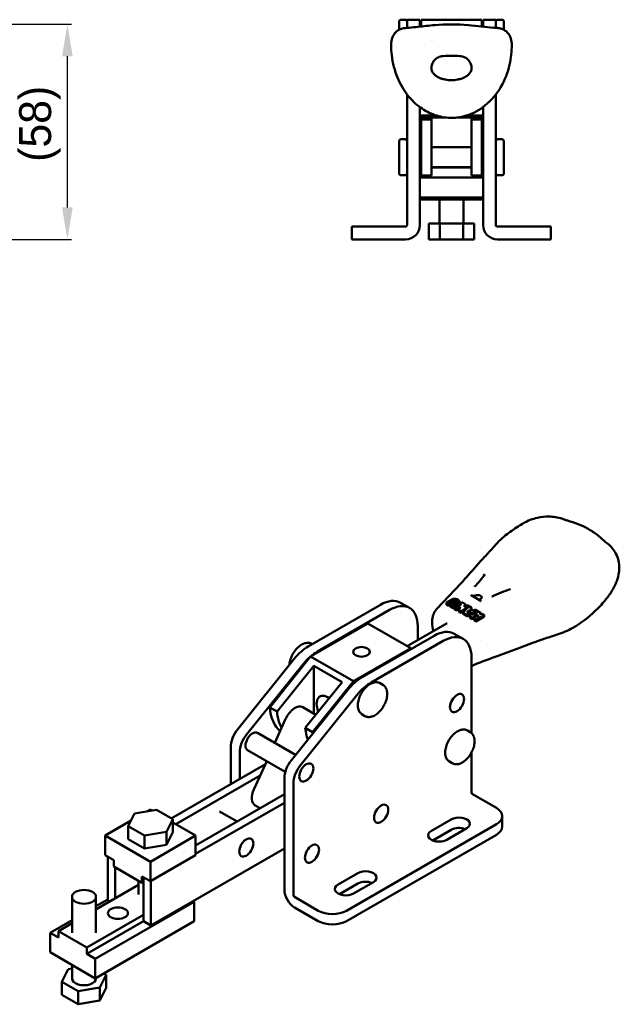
# Model space of a CAD drawing. Header units: millimetres. Extents: x 4 to 584, y -6 to 416.
# Tile 3 of 4: x 434 to 584, y 8 to 255. Entities that reach past the tile are written whole.
import ezdxf

# ---------------------------------------------------------------- set-up
doc = ezdxf.new("R2010")
doc.units = ezdxf.units.MM
doc.layers.add('Dimension (ISO)', color=7, linetype='Continuous', lineweight=25)
doc.layers.add('Visible (ISO)', color=7, linetype='Continuous', lineweight=50)
doc.styles.add('Note Text (JIS)', font='txt')
doc.dimstyles.new('Default (JIS)', dxfattribs={"dimtxt": 8, "dimasz": 8, "dimexe": 1, "dimexo": 1, "dimgap": 1.5, "dimtad": 1, "dimrnd": 1e-08, "dimdsep": 46, "dimtxsty": 'Note Text (JIS)', "dimcen": 0.09, "dimdle": 10, "dimclrd": 256, "dimclre": 256, "dimclrt": 256, "dimadec": 0, "dimazin": 2, "dimtfac": 0.4375, "dimtmove": 0, "dimatfit": 3, "dimfxl": 1, "dimtolj": 1, "dimtzin": 0, "dimlwd": -1, "dimlwe": -1, "dimarcsym": 0})

# ---------------------------------------------------------------- blocks, each defined once
blk = doc.blocks.new('*D10')
at = {"layer": 'Defpoints', "color": 0}
for p in [(405.63, 253.34), (445.63, 253.34), (356.44, 199.5)]:
    blk.add_point(p, dxfattribs=at)
at = {"layer": 'Dimension (ISO)'}
for p, q in [((406.63, 253.34), (446.63, 253.34)), ((445.63, 207.5), (445.63, 245.34)), ((357.44, 199.5), (446.63, 199.5))]:
    blk.add_line(p, q, dxfattribs=at)
for points in [[(444.3, 245.34), (446.96, 245.34), (445.63, 253.34)], [(444.3, 207.5), (446.96, 207.5), (445.63, 199.5)]]:
    blk.add_solid(points, dxfattribs=at)
at = {"layer": 'Dimension (ISO)', "insert": (433.56, 213.48), "char_height": 8, "attachment_point": 1, "rotation": 90, "style": 'Note Text (JIS)'}
blk.add_mtext('\\A1; \\fメイリオ|b0|i0;\\H8.0000;(58)', dxfattribs=at)

msp = doc.modelspace()

# ---------------------------------------------------------------- linework, layer by layer
at = {"layer": 'Visible (ISO)'}
for p, q in [((528.627, 254.001), (528.627, 251.986)), ((530.127, 254.501), (529.127, 254.501)), ((530.627, 254.501), (530.627, 252.464)), ((533.827, 254.501), (530.627, 254.501)), ((533.827, 252.779), (533.827, 254.501)), ((534.127, 254.501), (534.127, 252.812)), ((549.327, 254.501), (534.127, 254.501)), ((549.327, 252.812), (549.327, 254.501)), ((549.627, 254.501), (549.627, 252.779)), ((549.627, 254.501), (552.827, 254.501)), ((552.827, 252.464), (552.827, 254.501)), ((553.327, 254.501), (554.327, 254.501)), ((554.827, 251.987), (554.827, 254.001)), ((533.467, 252.227), (533.467, 252.227)), ((534.473, 252.176), (534.473, 252.176)), ((536.718, 249.406), (536.718, 249.406)), ((537.278, 249.406), (537.278, 249.406)), ((539.481, 245.81), (539.481, 245.81)), ((530.627, 235.786), (530.627, 203.101)), ((552.827, 203.101), (552.827, 235.789)), ((533.827, 232.619), (533.827, 203.101)), ((549.627, 203.101), (549.627, 232.62)), ((537.993, 230.501), (533.827, 230.501)), ((533.827, 229.501), (534.127, 229.501)), ((534.127, 230.501), (534.127, 230.001)), ((540.46, 230.001), (534.127, 230.001)), ((534.127, 215.501), (534.127, 229.501)), ((534.127, 229.501), (536.727, 229.501)), ((536.727, 230.001), (536.727, 229.501)), ((536.727, 215.501), (536.727, 229.501)), ((549.327, 230.001), (542.981, 230.001)), ((549.627, 230.501), (545.464, 230.501)), ((546.727, 230.001), (546.727, 229.501)), ((546.727, 215.501), (546.727, 229.501)), ((546.727, 229.501), (549.327, 229.501)), ((549.327, 230.001), (549.327, 230.501)), ((549.327, 215.501), (549.327, 229.501)), ((549.627, 229.501), (549.327, 229.501)), ((530.127, 224.56), (529.127, 224.56)), ((553.327, 224.56), (554.327, 224.56)), ((528.627, 224.06), (528.627, 216.06)), ((533.827, 222.56), (534.127, 222.56)), ((534.127, 222.56), (533.827, 222.56)), ((536.727, 222.56), (546.727, 222.56)), ((546.727, 222.56), (536.727, 222.56)), ((549.327, 222.56), (549.627, 222.56)), ((549.627, 222.56), (549.327, 222.56)), ((554.827, 216.06), (554.827, 224.06)), ((533.827, 217.56), (534.127, 217.56)), ((534.127, 217.56), (533.827, 217.56)), ((536.727, 217.56), (546.727, 217.56)), ((546.727, 217.56), (536.727, 217.56)), ((546.727, 217.501), (536.727, 217.501)), ((538.727, 217.501), (538.727, 217.56)), ((544.727, 217.501), (544.727, 217.56)), ((549.327, 217.56), (549.627, 217.56)), ((549.627, 217.56), (549.327, 217.56)), ((530.127, 215.56), (529.127, 215.56)), ((533.827, 215.501), (534.127, 215.501)), ((549.627, 215.001), (533.827, 215.001)), ((534.127, 215.501), (536.727, 215.501)), ((546.727, 215.501), (549.327, 215.501)), ((549.627, 215.501), (549.327, 215.501)), ((553.327, 215.56), (554.327, 215.56)), ((549.627, 210.001), (533.827, 210.001)), ((549.627, 209.501), (533.827, 209.501)), ((538.727, 203.501), (538.727, 209.501)), ((544.727, 203.501), (544.727, 209.501)), ((521.827, 202.701), (516.827, 202.701)), ((516.827, 199.501), (516.827, 202.701)), ((521.827, 202.701), (530.227, 202.701)), ((536.077, 199.501), (536.077, 203.501)), ((536.077, 203.501), (538.827, 203.501)), ((538.827, 203.501), (544.627, 203.501)), ((538.827, 199.501), (538.827, 203.501)), ((544.627, 203.501), (547.377, 203.501)), ((544.627, 199.501), (544.627, 203.501)), ((547.377, 199.501), (547.377, 203.501)), ((553.227, 202.701), (561.627, 202.701)), ((566.627, 202.701), (561.627, 202.701)), ((566.627, 199.501), (566.627, 202.701)), ((516.827, 199.501), (521.827, 199.501)), ((521.827, 199.501), (530.227, 199.501)), ((536.077, 199.501), (538.827, 199.501)), ((538.827, 199.501), (544.627, 199.501)), ((544.627, 199.501), (547.377, 199.501)), ((553.227, 199.501), (561.627, 199.501)), ((561.627, 199.501), (566.627, 199.501)), ((580.078, 123.897), (580.078, 123.897)), ((531.227, 107.262), (528.964, 108.569)), ((540.465, 108.566), (540.465, 108.155)), ((541.981, 109.489), (540.524, 108.648)), ((540.524, 108.484), (540.844, 108.299)), ((541.128, 108.299), (542.585, 109.14)), ((541.128, 107.889), (542.585, 108.73)), ((542.976, 108.914), (541.519, 108.073)), ((542.443, 108.238), (543.082, 108.607)), ((543.366, 108.607), (543.509, 108.525)), ((543.509, 108.525), (543.58, 108.566)), ((543.509, 108.525), (543.509, 108.279)), ((543.741, 108.404), (543.741, 108.815)), ((544.006, 108.402), (544.326, 108.586)), ((544.61, 108.586), (545.102, 108.302)), ((546.628, 110.421), (549.144, 108.968)), ((523.964, 108.073), (505.914, 97.652)), ((526.227, 106.767), (508.177, 96.346)), ((540.524, 108.073), (540.844, 107.889)), ((541.46, 107.991), (541.46, 107.581)), ((541.519, 107.909), (541.839, 107.725)), ((541.519, 107.499), (541.839, 107.314)), ((542.123, 107.725), (542.443, 107.909)), ((542.123, 107.314), (542.443, 107.499)), ((542.419, 107.437), (542.419, 107.027)), ((542.478, 107.52), (542.798, 107.704)), ((542.905, 107.109), (542.478, 107.355)), ((542.478, 106.945), (542.905, 106.699)), ((542.502, 107.861), (542.81, 108.039)), ((542.502, 107.991), (542.502, 107.581)), ((542.81, 108.155), (542.81, 107.745)), ((543.082, 108.361), (542.869, 108.238)), ((542.869, 108.073), (543.082, 107.95)), ((543.908, 107.524), (543.189, 107.109)), ((543.189, 106.699), (543.725, 107.009)), ((543.58, 108.238), (543.366, 108.361)), ((543.366, 107.704), (544.006, 108.073)), ((543.366, 107.95), (543.58, 108.073)), ((543.633, 106.737), (543.633, 106.327)), ((543.637, 106.76), (543.908, 107.524)), ((543.639, 108.155), (543.639, 107.861)), ((543.971, 106.494), (543.692, 106.655)), ((543.692, 106.244), (543.971, 106.083)), ((543.947, 108.32), (543.947, 108.039)), ((545.889, 107.437), (544.255, 106.494)), ((544.255, 106.083), (544.919, 106.467)), ((544.639, 106.156), (544.639, 105.746)), ((544.666, 106.214), (545.889, 107.437)), ((545.482, 105.621), (544.698, 106.074)), ((545.157, 108.197), (544.922, 107.536)), ((544.922, 107.536), (545.534, 107.889)), ((545.105, 107.641), (545.157, 107.787)), ((545.161, 108.22), (545.161, 107.81)), ((546.176, 106.733), (545.564, 106.121)), ((545.564, 106.121), (546.623, 106.475)), ((547.844, 106.309), (545.724, 105.603)), ((545.818, 107.889), (546.669, 107.398)), ((546.623, 106.475), (546.176, 106.733)), ((546.176, 106.733), (546.176, 106.325)), ((546.7, 107.258), (546.436, 106.993)), ((546.436, 106.993), (547.074, 106.625)), ((546.696, 106.843), (546.7, 106.847)), ((546.727, 107.316), (546.727, 106.905)), ((547.074, 106.625), (547.532, 106.777)), ((547.775, 106.759), (548.975, 106.066)), ((547.835, 105.56), (548.057, 106.186)), ((547.844, 106.309), (547.844, 105.899)), ((548.057, 106.186), (547.844, 106.309)), ((549.034, 105.984), (549.034, 105.643)), ((544.698, 105.664), (545.482, 105.211)), ((545.724, 105.192), (546.375, 105.409)), ((546.338, 104.873), (546.338, 105.283)), ((547.11, 105.654), (547.844, 105.899)), ((547.47, 104.521), (547.47, 104.111)), ((547.474, 104.545), (547.653, 105.049)), ((547.701, 104.34), (547.529, 104.439)), ((547.529, 104.029), (547.701, 103.929)), ((547.644, 105.023), (547.644, 105.283)), ((547.831, 105.537), (547.831, 105.141)), ((547.844, 105.899), (547.936, 105.846)), ((547.891, 105.139), (548.22, 105.1)), ((549.833, 105.407), (547.986, 104.34)), ((547.986, 103.929), (549.833, 104.996)), ((548.321, 105.384), (547.991, 105.423)), ((549.03, 105.961), (548.887, 105.558)), ((548.887, 105.558), (549.229, 105.755)), ((549.514, 105.755), (549.833, 105.571)), ((549.892, 105.489), (549.892, 105.078)), ((506.495, 95.13), (520.772, 103.373)), ((520.772, 103.373), (531.52, 97.167)), ((530.631, 97.68), (540.63, 103.453)), ((533.298, 99.22), (533.298, 102.684)), ((537.399, 100.317), (519.349, 89.896)), ((539.662, 99.01), (521.612, 88.589)), ((542.399, 100.812), (544.662, 99.506)), ((549.013, 99.056), (549.014, 99.056)), ((506.898, 98.22), (506.769, 98.294)), ((517.243, 88.924), (531.52, 97.167)), ((502.379, 94.517), (488.255, 76.947)), ((496.244, 82.377), (506.495, 95.13)), ((517.243, 88.924), (506.495, 95.13)), ((546.733, 94.928), (546.733, 75.962)), ((504.642, 93.211), (490.518, 75.641)), ((498.082, 81.316), (507.275, 92.751)), ((514.346, 88.669), (507.275, 92.751)), ((507.275, 92.751), (507.275, 80.845)), ((517.243, 88.924), (506.992, 76.172)), ((515.814, 86.76), (501.69, 69.19)), ((505.153, 77.233), (514.346, 88.669)), ((523.881, 88.415), (524.588, 88.006)), ((518.077, 85.454), (503.953, 67.884)), ((496.244, 82.377), (498.082, 81.316)), ((507.809, 80.537), (504.557, 82.414)), ((497.551, 73.496), (500.241, 79.486)), ((519.381, 80.62), (520.088, 80.212)), ((505.153, 77.233), (506.992, 76.172)), ((545.73, 76.583), (546.438, 76.174)), ((493.215, 76), (502.742, 70.499)), ((486.488, 63.166), (486.488, 72.391)), ((490.715, 71.67), (500.154, 66.22)), ((488.75, 64.472), (488.75, 71.085)), ((546.733, 71.075), (546.733, 61.125)), ((495.159, 68.173), (471.638, 54.593)), ((492.32, 61.85), (495.491, 68.912)), ((541.23, 68.788), (541.938, 68.38)), ((493.872, 65.306), (472.77, 53.123)), ((499.923, 36.712), (499.923, 64.634)), ((502.185, 35.405), (502.185, 63.328)), ((499.923, 60.635), (477.719, 47.816)), ((552.956, 57.206), (547.016, 60.635)), ((462.411, 55.838), (467.891, 56.757)), ((465.699, 56.389), (466.406, 56.797)), ((466.406, 56.797), (466.795, 56.573)), ((467.891, 56.757), (471.992, 54.389)), ((499.923, 58.512), (477.719, 45.693)), ((493.868, 57.139), (492.636, 57.85)), ((460.82, 52.674), (462.411, 55.838)), ((471.992, 54.389), (470.401, 51.225)), ((471.992, 54.389), (471.992, 51.123)), ((483.729, 56.333), (488.101, 53.81)), ((536.692, 51.49), (541.642, 54.348)), ((554.42, 52.552), (554.42, 55.164)), ((455.092, 50.265), (461.456, 53.94)), ((464.921, 50.306), (460.82, 52.674)), ((460.82, 52.674), (460.82, 49.408)), ((471.992, 53.572), (477.719, 50.265)), ((515.479, 31.486), (552.956, 53.123)), ((545.531, 52.102), (540.581, 49.245)), ((466.406, 43.733), (455.092, 50.265)), ((455.092, 45.366), (455.092, 50.265)), ((464.921, 47.04), (460.82, 49.408)), ((470.401, 51.225), (464.921, 50.306)), ((464.921, 50.306), (464.921, 47.04)), ((477.719, 50.265), (466.406, 43.733)), ((470.401, 51.225), (470.401, 47.959)), ((471.992, 51.123), (470.401, 47.959)), ((477.719, 45.366), (477.719, 50.265)), ((515.479, 28.873), (552.956, 50.51)), ((537.037, 49.076), (541.642, 51.735)), ((470.401, 47.959), (464.921, 47.04)), ((466.476, 27.771), (499.923, 47.081)), ((499.722, 46.965), (499.923, 46.849)), ((455.092, 45.366), (457.213, 44.142)), ((455.728, 33.976), (455.728, 44.999)), ((477.719, 45.366), (466.406, 38.834)), ((457.213, 42.509), (457.213, 44.142)), ((464.284, 38.426), (457.213, 42.509)), ((457.567, 34.548), (457.567, 42.305)), ((466.406, 38.834), (466.406, 43.733)), ((464.284, 38.426), (464.284, 40.059)), ((466.406, 38.834), (464.284, 40.059)), ((464.638, 28.832), (464.638, 39.855)), ((513.358, 38.018), (518.307, 40.876)), ((452.789, 31.789), (463.406, 37.919)), ((463.406, 38.933), (463.406, 35.568)), ((464.284, 38.426), (464.638, 38.63)), ((466.476, 27.771), (466.476, 38.875)), ((513.702, 35.604), (518.307, 38.263)), ((522.197, 38.63), (517.247, 35.773)), ((446.789, 25.975), (446.789, 34.956)), ((452.789, 25.975), (452.789, 34.956)), ((508.408, 31.486), (502.468, 34.915)), ((477.366, 33.731), (452.617, 19.443)), ((452.789, 32.606), (455.728, 34.303)), ((455.728, 33.976), (456.153, 33.731)), ((477.366, 33.731), (477.083, 33.895)), ((477.366, 33.731), (477.366, 28.832)), ((508.408, 28.873), (502.468, 32.302)), ((450.496, 22.3), (464.638, 30.465)), ((441.303, 25.975), (446.789, 29.142)), ((443.425, 26.383), (446.789, 28.325)), ((450.496, 20.667), (464.638, 28.832)), ((477.366, 28.832), (452.617, 14.544)), ((464.638, 28.832), (466.476, 27.771)), ((441.303, 25.975), (443.425, 24.75)), ((441.303, 25.975), (441.303, 21.076)), ((450.496, 22.3), (443.425, 26.383)), ((443.425, 26.383), (443.425, 24.75)), ((450.496, 22.3), (450.496, 20.667)), ((452.617, 14.544), (441.303, 21.076)), ((452.617, 19.443), (450.496, 20.667)), ((446.789, 14.544), (446.789, 17.909)), ((452.617, 19.443), (452.617, 14.544)), ((445.794, 16.85), (444.203, 13.686)), ((446.789, 17.017), (445.794, 16.85)), ((453.784, 12.237), (455.375, 15.401)), ((455.375, 15.401), (454.739, 15.768)), ((455.375, 12.135), (455.375, 15.401)), ((444.203, 13.686), (448.304, 11.318)), ((444.203, 10.42), (444.203, 13.686)), ((452.789, 14.544), (452.789, 14.643)), ((444.203, 10.42), (448.304, 8.053)), ((448.304, 11.318), (453.784, 12.237)), ((448.304, 8.053), (448.304, 11.318)), ((453.784, 8.971), (453.784, 12.237)), ((453.784, 8.971), (455.375, 12.135)), ((448.304, 8.053), (453.784, 8.971))]:
    msp.add_line(p, q, dxfattribs=at)
for centre, radius, start, end in [((529.127, 254.001), 0.5, 90, 180), ((530.127, 254.001), 0.5, 0, 90), ((553.327, 254.001), 0.5, 90, 180), ((554.327, 254.001), 0.5, 0, 90), ((529.127, 224.06), 0.5, 90, 180), ((530.127, 224.06), 0.5, 0, 90), ((553.327, 224.06), 0.5, 90, 180), ((554.327, 224.06), 0.5, 0, 90), ((529.127, 216.06), 0.5, 180, 270), ((530.127, 216.06), 0.5, 270, 0), ((553.327, 216.06), 0.5, 180, 270), ((554.327, 216.06), 0.5, 270, 0), ((530.227, 203.101), 3.6, 270, 0), ((530.227, 203.101), 0.4, 270, 0), ((553.227, 203.101), 3.6, 180, 270), ((553.227, 203.101), 0.4, 180, 270)]:
    msp.add_arc(centre, radius, start, end, dxfattribs=at)
for centre, major_axis, start_param, end_param in [((523.964, 99.908), (5, 8.66), 0, 0.7853982), ((540.666, 108.566), (-0.201, 0), 5.4978181, 7.0685835), ((543.224, 108.525), (-0.201, 0), 3.9269908, 5.4977871), ((544.468, 108.504), (0.201, 0), 0.7853982, 2.3561945), ((548.287, 109.925), (1, 0), 5.585151, 8.5520163), ((526.227, 98.602), (5, 8.66), 5.4977871, 7.0685835), ((540.666, 108.155), (-0.201, 0), 0, 0.7853982), ((540.986, 108.381), (-0.201, 0), 0.7853982, 2.3562314), ((540.986, 107.971), (0.201, 0), 3.9269908, 5.4978242), ((541.661, 107.991), (-0.201, 0), 5.4977503, 7.0685835), ((541.661, 107.581), (-0.201, 0), 0, 0.7853982), ((541.981, 107.807), (-0.201, 0), 0.7853982, 2.3561945), ((541.981, 107.396), (0.201, 0), 3.9269908, 5.4977871), ((542.585, 108.155), (-0.201, 0), 5.4977871, 7.0685835), ((542.62, 107.437), (-0.201, 0), 5.4977871, 7.0685835), ((542.62, 107.027), (-0.201, 0), 0, 0.7853982), ((542.301, 107.991), (0.201, 0), 5.4977871, 7.0685835), ((542.301, 107.581), (0.201, 0), 5.4977871, 6.2831853), ((542.94, 107.622), (0.201, 0), 0.7853982, 2.3561945), ((543.011, 108.155), (-0.201, 0), 5.4977871, 7.0685835), ((543.011, 107.745), (-0.201, 0), 0, 0.2714492), ((543.047, 107.191), (-0.201, 0), 0.7853982, 2.3561945), ((543.047, 106.781), (0.201, 0), 3.9269908, 5.4977871), ((543.224, 108.279), (0.201, 0), 0.7853982, 2.3561945), ((543.224, 108.032), (-0.201, 0), 0.7853982, 2.3561945), ((543.224, 107.786), (0.201, 0), 3.9269908, 5.4977871), ((543.438, 108.155), (0.201, 0), 5.4977871, 7.0685835), ((543.834, 106.737), (-0.201, 0), 6.0811602, 7.0685835), ((543.834, 106.327), (-0.201, 0), 0, 0.7853982), ((544.148, 108.32), (-0.201, 0), 5.4977871, 7.0685835), ((544.113, 106.576), (-0.201, 0), 0.7853982, 2.3561945), ((544.113, 106.166), (0.201, 0), 3.9269908, 5.4977871), ((543.864, 108.155), (0.201, 0), 5.4977871, 7.0685835), ((544.84, 106.156), (-0.201, 0), 5.7595865, 7.0685835), ((544.96, 108.22), (0.201, 0), 6.0811602, 7.0685835), ((544.96, 107.81), (0.201, 0), 6.0811601, 6.2831853), ((545.676, 107.807), (0.201, 0), 0.7853982, 2.3561945), ((546.526, 107.316), (0.201, 0), 5.7595865, 7.0685835), ((546.526, 106.905), (0.201, 0), 5.7595865, 6.2831853), ((547.633, 106.677), (0.201, 0), 0.7853982, 2.0943951), ((548.833, 105.984), (0.201, 0), 6.0811602, 7.0685835), ((544.84, 105.746), (-0.201, 0), 0, 0.7853982), ((545.624, 105.703), (-0.201, 0), 0.7853982, 2.0943951), ((545.624, 105.293), (0.201, 0), 3.9269908, 5.2359878), ((546.991, 104.873), (-0.653, 0), 0, 2.4887567), ((547.671, 104.521), (-0.201, 0), 6.0811602, 7.0685835), ((547.671, 104.111), (-0.201, 0), 0, 0.7853982), ((547.85, 105.026), (-0.201, 0), 4.5103638, 6.0811602), ((547.844, 104.422), (-0.201, 0), 0.7853982, 2.3561945), ((547.844, 104.012), (0.201, 0), 3.9269908, 5.4977871), ((548.032, 105.537), (-0.201, 0), 6.0811602, 7.6519565), ((548.27, 105.242), (0.251, 0), 4.5103638, 7.6504261), ((549.371, 105.673), (0.201, 0), 0.7853982, 2.3561945), ((549.691, 105.489), (0.201, 0), 5.4977871, 7.0685835), ((549.691, 105.078), (0.201, 0), 5.4977871, 6.2831853), ((537.399, 92.152), (5, 8.66), 0, 0.7853982), ((539.662, 90.845), (5, 8.66), 5.4977871, 7.0685835), ((505.914, 89.487), (5, 8.66), 0.7853982, 1.3089969), ((508.177, 88.181), (-5, -8.66), 3.9269908, 4.4505896), ((519.651, 85.007), (9, 15.588), 5.8494341, 5.8672463), ((519.349, 81.731), (5, 8.66), 0.7853982, 1.3089969), ((521.612, 80.424), (-5, -8.66), 3.9269908, 4.4505896), ((510.81, 81.618), (-2, 3.464), 5.3827044, 7.6244086), ((508.903, 91.213), (-9, -15.588), 5.6018506, 6.1582517), ((502.557, 78.95), (2, 3.464), 0, 1.7453293), ((510.741, 90.151), (-9, -15.588), 5.6018506, 5.938522), ((490.023, 74.432), (2.5, 4.33), 1.3089969, 2.3561945), ((517.812, 86.069), (-9, -15.588), 5.6018506, 5.8330197), ((492.286, 73.126), (-2.5, -4.33), 4.4505896, 5.4977871), ((491.965, 73.835), (-1.25, -2.165), 3.1415927, 6.2831853), ((519.651, 85.007), (-9, -15.588), 5.6018506, 5.626645), ((503.458, 66.676), (2.5, 4.33), 1.3089969, 2.3561945), ((505.721, 65.369), (-2.5, -4.33), 4.4505896, 5.4977871), ((494.636, 61.315), (-2, -3.464), 4.8869219, 6.2831853), ((547.016, 60.961), (0.2, -0.346), 3.9269908, 5.4977871), ((549.42, 55.164), (5, 0), 5.4977871, 7.0685835), ((543.586, 53.225), (2.75, 0), 5.4977871, 8.6393798), ((543.586, 50.612), (-2.75, 0), 4.0913664, 5.4977871), ((549.42, 52.552), (5, 0), 5.4977871, 6.2831853), ((538.637, 50.367), (-2.75, 0), 5.4977871, 8.6393798), ((520.252, 39.753), (2.75, 0), 5.4977871, 8.6393798), ((515.302, 36.895), (-2.75, 0), 5.4977871, 8.6393798), ((520.252, 37.14), (-2.75, 0), 4.0913664, 5.4977871), ((502.468, 35.242), (1.8, -3.118), 3.9269908, 5.4977871), ((502.468, 35.242), (0.2, -0.346), 3.9269908, 5.4977871), ((511.943, 33.527), (5, 0), 3.9269908, 5.4977871), ((511.943, 30.914), (-5, 0), 0.7853982, 2.3561945), ((449.789, 14.544), (-3, 0), 0, 3.1415927)]:
    msp.add_ellipse(centre, major_axis=major_axis, ratio=0.5773503, start_param=start_param, end_param=end_param, dxfattribs=at)
for centre, major_axis in [((546.991, 105.283), (0.653, 0)), ((519.227, 96.275), (-2.1, 0)), ((543.127, 83.456), (-1.25, -2.165)), ((543.127, 83.456), (1.25, 2.165)), ((505.4, 66.078), (-1.25, -2.165)), ((505.4, 66.078), (1.25, 2.165)), ((524.131, 55.75), (-1.25, -2.165)), ((524.131, 55.75), (1.25, 2.165)), ((490.389, 47.292), (1.25, 2.165)), ((506.818, 45.755), (-1.25, -2.165)), ((506.818, 45.755), (1.25, 2.165)), ((449.789, 34.956), (-3, 0)), ((458.274, 30.874), (-2.5, 0))]:
    msp.add_ellipse(centre, major_axis=major_axis, ratio=0.5773503, dxfattribs=at)
for points, knots in [([(526.637, 248.2), (526.637, 248.643), (526.679, 248.954), (526.819, 249.636), (526.927, 250.033), (527.249, 250.655), (527.365, 250.843), (527.707, 251.291), (527.967, 251.55), (528.541, 251.959), (528.864, 252.121), (529.242, 252.245), (529.305, 252.263), (529.421, 252.294), (529.474, 252.306), (529.577, 252.329), (529.623, 252.337), (529.695, 252.35), (529.722, 252.354), (529.799, 252.366), (529.841, 252.372), (530.04, 252.4), (530.306, 252.436), (530.855, 252.484), (531.074, 252.498), (531.307, 252.507)], [0, 0, 0, 0, 0.2043795, 0.2043795, 0.3958374, 0.3958374, 0.4748261, 0.4748261, 0.5905136, 0.5905136, 0.699687, 0.699687, 0.7217928, 0.7217928, 0.7429091, 0.7429091, 0.7693633, 0.7693633, 0.7964067, 0.7964067, 0.8562977, 0.8562977, 1.0390491, 1.0390491, 1.1412426, 1.1412426, 1.1412426, 1.1412426]), ([(531.205, 252.502), (531.883, 252.566), (532.606, 252.644), (534.704, 252.875), (536.12, 253.036), (540.303, 253.378), (543.21, 253.375), (548.129, 252.969), (550.319, 252.684), (552.25, 252.502)], [0.0108988, 0.0108988, 0.0108988, 0.0108988, 0.244002, 0.244002, 0.6823317, 0.6823317, 1.5228102, 1.5228102, 2.1865019, 2.1865019, 2.1865019, 2.1865019]), ([(552.152, 252.506), (552.447, 252.495), (552.72, 252.475), (553.153, 252.433), (553.33, 252.41), (553.516, 252.386), (553.569, 252.378), (553.663, 252.365), (553.7, 252.36), (553.79, 252.345), (553.831, 252.338), (553.918, 252.32), (553.954, 252.312), (554.053, 252.289), (554.119, 252.272), (554.276, 252.225), (554.369, 252.193), (554.641, 252.086), (554.819, 251.998), (555.282, 251.716), (555.55, 251.49), (556.003, 250.983), (556.185, 250.7), (556.446, 250.184), (556.532, 249.947), (556.681, 249.451), (556.728, 249.206), (556.792, 248.766), (556.817, 248.501), (556.817, 248.2)], [0, 0, 0, 0, 0.1293894, 0.1293894, 0.2408496, 0.2408496, 0.3098427, 0.3098427, 0.3615353, 0.3615353, 0.3906665, 0.3906665, 0.4072196, 0.4072196, 0.4313706, 0.4313706, 0.4630166, 0.4630166, 0.525069, 0.525069, 0.6350251, 0.6350251, 0.7511743, 0.7511743, 0.8610901, 0.8610901, 1.0034756, 1.0034756, 1.1423283, 1.1423283, 1.1423283, 1.1423283]), ([(556.817, 248.2), (556.817, 246.568), (556.638, 244.878), (555.823, 241.321), (555.101, 239.426), (553.077, 235.924), (551.716, 234.279), (548.729, 231.883), (547.123, 231.006), (544.018, 230.061), (542.503, 229.874), (539.685, 230.032), (538.342, 230.328), (535.819, 231.307), (534.612, 232.004), (532.348, 233.762), (531.292, 234.871), (529.394, 237.464), (528.581, 239.007), (527.295, 242.44), (526.876, 244.391), (526.663, 246.944), (526.637, 247.576), (526.637, 248.2)], [0, 0, 0, 0, 0.5071847, 0.5071847, 1.1028983, 1.1028983, 1.7217568, 1.7217568, 2.2516006, 2.2516006, 2.6957859, 2.6957859, 3.0983654, 3.0983654, 3.5078845, 3.5078845, 3.9583795, 3.9583795, 4.4721395, 4.4721395, 5.0616054, 5.0616054, 5.255444, 5.255444, 5.255444, 5.255444]), ([(536.702, 242.371), (536.702, 242.722), (536.763, 243.071), (537.011, 243.749), (537.2, 244.07), (537.699, 244.646), (538.016, 244.891), (538.58, 245.173), (538.798, 245.252), (539.24, 245.356), (539.461, 245.383), (539.681, 245.386)], [0.000001, 0.000001, 0.000001, 0.000001, 0.10529939, 0.10529939, 0.21543932, 0.21543932, 0.33381183, 0.33381183, 0.4037433, 0.4037433, 0.4711572, 0.4711572, 0.4711572, 0.4711572]), ([(539.755, 245.39), (539.743, 245.389), (539.73, 245.388), (539.706, 245.386), (539.694, 245.386), (539.681, 245.386)], [0.0000021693, 0.0000021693, 0.0000021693, 0.0000021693, 0.0036829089, 0.0036829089, 0.0073648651, 0.0073648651, 0.0073648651, 0.0073648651]), ([(539.755, 245.39), (540.41, 245.454), (541.069, 245.486), (542.386, 245.486), (543.044, 245.454), (543.7, 245.39)], [0.000001, 0.000001, 0.000001, 0.000001, 0.19753547, 0.19753547, 0.39506997, 0.39506997, 0.39506997, 0.39506997]), ([(543.773, 245.386), (543.761, 245.386), (543.749, 245.386), (543.724, 245.388), (543.712, 245.389), (543.7, 245.39)], [0.0000015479, 0.0000015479, 0.0000015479, 0.0000015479, 0.0036865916, 0.0036865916, 0.0073641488, 0.0073641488, 0.0073641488, 0.0073641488]), ([(543.773, 245.386), (543.994, 245.383), (544.214, 245.356), (544.656, 245.252), (544.875, 245.173), (545.439, 244.891), (545.755, 244.646), (546.255, 244.07), (546.444, 243.749), (546.691, 243.071), (546.752, 242.722), (546.752, 242.371)], [0.000001, 0.000001, 0.000001, 0.000001, 0.06615795, 0.06615795, 0.13478552, 0.13478552, 0.25095094, 0.25095094, 0.35903728, 0.35903728, 0.46237236, 0.46237236, 0.46237236, 0.46237236]), ([(546.752, 242.371), (546.752, 242.078), (546.681, 241.804), (546.564, 241.554), (546.447, 241.305), (546.284, 241.08), (546.095, 240.88), (545.905, 240.68), (545.689, 240.505), (545.46, 240.352), (545.23, 240.2), (544.988, 240.069), (544.741, 239.958), (544.493, 239.847), (544.241, 239.755), (543.988, 239.678), (543.736, 239.602), (543.483, 239.541), (543.23, 239.494), (542.978, 239.447), (542.727, 239.412), (542.477, 239.39), (542.226, 239.367), (541.977, 239.356), (541.727, 239.356), (541.478, 239.356), (541.228, 239.367), (540.978, 239.39), (540.728, 239.412), (540.476, 239.447), (540.224, 239.494), (539.972, 239.541), (539.719, 239.602), (539.466, 239.678), (539.213, 239.755), (538.961, 239.847), (538.714, 239.958), (538.467, 240.069), (538.224, 240.2), (537.995, 240.352), (537.766, 240.505), (537.55, 240.68), (537.36, 240.88), (537.17, 241.08), (537.007, 241.305), (536.89, 241.554), (536.773, 241.804), (536.702, 242.078), (536.702, 242.371)], [0, 0, 0, 0, 0.0625, 0.0625, 0.0625, 0.125, 0.125, 0.125, 0.1875, 0.1875, 0.1875, 0.25, 0.25, 0.25, 0.3125, 0.3125, 0.3125, 0.375, 0.375, 0.375, 0.4375, 0.4375, 0.4375, 0.5, 0.5, 0.5, 0.5625, 0.5625, 0.5625, 0.625, 0.625, 0.625, 0.6875, 0.6875, 0.6875, 0.75, 0.75, 0.75, 0.8125, 0.8125, 0.8125, 0.875, 0.875, 0.875, 0.9375, 0.9375, 0.9375, 1, 1, 1, 1]), ([(538.063, 107.02), (540.772, 109.919), (543.44, 112.632), (547.279, 117.029), (548.693, 118.649), (550.77, 120.819), (551.431, 121.54), (553.021, 123.381), (554.079, 124.522), (556.274, 126.24), (557.306, 126.931), (559.315, 128.252), (560.314, 128.855), (562.014, 129.522), (562.62, 129.704), (564.177, 130.046), (565.163, 130.146), (567.228, 130.109), (568.324, 129.936), (569.814, 129.481), (570.255, 129.319), (570.684, 129.133)], [0.0034108, 0.0034108, 0.0034108, 0.0034108, 1.4786247, 1.4786247, 2.2339401, 2.2339401, 2.6762139, 2.6762139, 3.197316, 3.197316, 3.6550636, 3.6550636, 4.0344901, 4.0344901, 4.2259315, 4.2259315, 4.517769, 4.517769, 4.8453511, 4.8453511, 4.9855513, 4.9855513, 4.9855513, 4.9855513]), ([(570.113, 129.288), (571.879, 128.823), (573.65, 128.238), (576.181, 126.937), (577.021, 126.413), (578.613, 125.238), (579.371, 124.582), (580.078, 123.897)], [0, 0, 0, 0, 0.6139978, 0.6139978, 0.9359509, 0.9359509, 1.2642597, 1.2642597, 1.2642597, 1.2642597]), ([(580.487, 123.572), (580.895, 123.307), (581.293, 122.964), (582.029, 122.166), (582.374, 121.698), (582.979, 120.668), (583.239, 120.089), (583.607, 118.907), (583.718, 118.287), (583.718, 117.68)], [0, 0, 0, 0, 0.16736935, 0.16736935, 0.34142385, 0.34142385, 0.52722948, 0.52722948, 0.71580503, 0.71580503, 0.71580503, 0.71580503]), ([(583.718, 117.68), (583.718, 116.606), (583.555, 115.443), (582.892, 113.357), (582.436, 112.405), (581.367, 110.676), (580.773, 109.883), (579.354, 108.175), (578.504, 107.279), (575.963, 104.851), (574.127, 103.409), (570.847, 101.602), (569.476, 101.036), (567.109, 100.228), (566.126, 99.938), (564.241, 99.312), (563.255, 98.961), (559.368, 97.534), (556.404, 96.357), (551.385, 94.553), (549.433, 93.854), (547.446, 93.006)], [0, 0, 0, 0, 0.3632703, 0.3632703, 0.6805041, 0.6805041, 0.9740462, 0.9740462, 1.3538819, 1.3538819, 2.0600506, 2.0600506, 2.4988623, 2.4988623, 2.8732195, 2.8732195, 3.2679761, 3.2679761, 4.4523103, 4.4523103, 5.2474074, 5.2474074, 5.2474074, 5.2474074]), ([(547.564, 112.554), (547.577, 112.57), (548.474, 113.6), (549.348, 114.65), (550.092, 115.679)], [0, 0, 0, 0, 0.0152057, 1, 1, 1, 1]), ([(556.488, 111.986), (554.893, 111.449), (553.35, 110.785), (551.822, 110.12), (551.799, 110.109)], [0, 0, 0, 0, 0.9847943, 1, 1, 1, 1]), ([(541.981, 109.489), (542.042, 109.524), (542.12, 109.551), (542.209, 109.566), (542.314, 109.584), (542.435, 109.587), (542.563, 109.575), (542.69, 109.562), (542.824, 109.534), (542.953, 109.493), (543.081, 109.452), (543.205, 109.398), (543.314, 109.335), (543.423, 109.273), (543.517, 109.201), (543.588, 109.127), (543.659, 109.053), (543.707, 108.975), (543.728, 108.902), (543.75, 108.828), (543.745, 108.758), (543.713, 108.697), (543.687, 108.646), (543.641, 108.601), (543.58, 108.566)], [0, 0, 0, 0, 0.1100393, 0.1100393, 0.1100393, 0.2400336, 0.2400336, 0.2400336, 0.3700279, 0.3700279, 0.3700279, 0.5000222, 0.5000222, 0.5000222, 0.6300165, 0.6300165, 0.6300165, 0.7600108, 0.7600108, 0.7600108, 0.8900051, 0.8900051, 0.8900051, 1, 1, 1, 1]), ([(542.976, 108.914), (543.02, 108.94), (543.045, 108.977), (543.044, 109.015), (543.043, 109.057), (543.011, 109.099), (542.958, 109.13), (542.905, 109.161), (542.831, 109.179), (542.759, 109.18), (542.693, 109.18), (542.63, 109.166), (542.585, 109.14)], [0, 0, 0, 0, 0.2400483, 0.2400483, 0.2400483, 0.5000009, 0.5000009, 0.5000009, 0.7599535, 0.7599535, 0.7599535, 1, 1, 1, 1]), ([(546.628, 110.421), (546.672, 110.395), (546.719, 110.372), (546.825, 110.329), (546.883, 110.31), (547.013, 110.281), (547.084, 110.271), (547.206, 110.266), (547.255, 110.268), (547.359, 110.278), (547.414, 110.288), (547.53, 110.319), (547.59, 110.341), (547.644, 110.368)], [-0.11367985, -0.11367985, -0.11367985, -0.11367985, -0.09511531, -0.09511531, -0.07511039, -0.07511039, -0.0531548, -0.0531548, -0.03844678, -0.03844678, -0.02130224, -0.02130224, -0.000001, -0.000001, -0.000001, -0.000001]), ([(549.053, 109.554), (549.007, 109.523), (548.968, 109.488), (548.915, 109.421), (548.898, 109.39), (548.88, 109.329), (548.877, 109.301), (548.885, 109.231), (548.902, 109.19), (548.954, 109.115), (548.986, 109.081), (549.06, 109.02), (549.101, 108.993), (549.144, 108.968)], [-0.11376393, -0.11376393, -0.11376393, -0.11376393, -0.09236596, -0.09236596, -0.07525151, -0.07525151, -0.06054599, -0.06054599, -0.03857517, -0.03857517, -0.01856591, -0.01856591, -0.000001, -0.000001, -0.000001, -0.000001]), ([(536.876, 103.55), (536.876, 103.819), (536.891, 104.082), (536.949, 104.597), (536.993, 104.847), (537.113, 105.333), (537.189, 105.568), (537.374, 106.018), (537.484, 106.233), (537.738, 106.637), (537.882, 106.827), (538.044, 106.999)], [4.71286566, 4.71286566, 4.71286566, 4.71286566, 4.83499527, 4.83499527, 4.95712487, 4.95712487, 5.07925448, 5.07925448, 5.20138408, 5.20138408, 5.32351368, 5.32351368, 5.32351368, 5.32351368]), ([(543.63, 108.189), (543.666, 108.218), (543.694, 108.251), (543.713, 108.287), (543.732, 108.323), (543.741, 108.363), (543.741, 108.404)], [0.03247288, 0.03247288, 0.03247288, 0.03247288, 0.10999494, 0.10999494, 0.10999494, 0.18746305, 0.18746305, 0.18746305, 0.18746305]), ([(501.2, 93.05), (501.201, 93.076), (501.203, 93.101), (501.24, 93.556), (501.334, 94.004), (501.624, 94.893), (501.82, 95.334), (502.294, 96.169), (502.571, 96.563), (503.182, 97.268), (503.516, 97.58), (504.218, 98.089), (504.585, 98.286), (505.317, 98.527), (505.683, 98.575), (506.294, 98.504), (506.545, 98.423), (506.769, 98.294)], [6.3596407, 6.3596407, 6.3596407, 6.3596407, 6.3798292, 6.3798292, 6.718892, 6.718892, 7.0553556, 7.0553556, 7.3902077, 7.3902077, 7.726436, 7.726436, 8.0654413, 8.0654413, 8.3951345, 8.3951345, 8.6393798, 8.6393798, 8.6393798, 8.6393798]), ([(523.881, 88.415), (523.638, 88.555), (523.363, 88.637), (522.77, 88.687), (522.45, 88.646), (521.774, 88.439), (521.418, 88.259), (520.719, 87.778), (520.378, 87.472), (519.754, 86.776), (519.47, 86.386), (518.984, 85.558), (518.781, 85.122), (518.476, 84.24), (518.373, 83.794), (518.283, 82.932), (518.296, 82.516), (518.453, 81.761), (518.594, 81.42), (518.962, 80.927), (519.157, 80.75), (519.381, 80.62)], [0.7853982, 0.7853982, 0.7853982, 0.7853982, 1.050429, 1.050429, 1.3393944, 1.3393944, 1.6674402, 1.6674402, 2.0065031, 2.0065031, 2.3429667, 2.3429667, 2.6778187, 2.6778187, 3.0140471, 3.0140471, 3.3530523, 3.3530523, 3.6827455, 3.6827455, 3.9269908, 3.9269908, 3.9269908, 3.9269908]), ([(520.088, 80.212), (520.331, 80.072), (520.606, 79.989), (521.199, 79.939), (521.519, 79.981), (522.195, 80.187), (522.551, 80.368), (523.25, 80.849), (523.59, 81.154), (524.215, 81.85), (524.499, 82.241), (524.985, 83.068), (525.188, 83.505), (525.493, 84.387), (525.596, 84.832), (525.686, 85.694), (525.672, 86.111), (525.515, 86.865), (525.374, 87.206), (525.007, 87.7), (524.812, 87.877), (524.588, 88.006)], [3.9269908, 3.9269908, 3.9269908, 3.9269908, 4.1920216, 4.1920216, 4.4809871, 4.4809871, 4.8090329, 4.8090329, 5.1480957, 5.1480957, 5.4845593, 5.4845593, 5.8194114, 5.8194114, 6.1556397, 6.1556397, 6.494645, 6.494645, 6.8243382, 6.8243382, 7.0685835, 7.0685835, 7.0685835, 7.0685835]), ([(545.73, 76.583), (545.487, 76.723), (545.213, 76.805), (544.619, 76.855), (544.3, 76.814), (543.624, 76.607), (543.267, 76.427), (542.569, 75.946), (542.228, 75.64), (541.603, 74.944), (541.32, 74.554), (540.833, 73.726), (540.631, 73.29), (540.325, 72.408), (540.222, 71.962), (540.133, 71.1), (540.146, 70.684), (540.303, 69.93), (540.444, 69.588), (540.811, 69.095), (541.007, 68.918), (541.23, 68.788)], [0.7853982, 0.7853982, 0.7853982, 0.7853982, 1.050429, 1.050429, 1.3393944, 1.3393944, 1.6674402, 1.6674402, 2.0065031, 2.0065031, 2.3429667, 2.3429667, 2.6778187, 2.6778187, 3.0140471, 3.0140471, 3.3530523, 3.3530523, 3.6827455, 3.6827455, 3.9269908, 3.9269908, 3.9269908, 3.9269908]), ([(541.938, 68.38), (542.18, 68.24), (542.455, 68.157), (543.049, 68.107), (543.368, 68.149), (544.044, 68.355), (544.401, 68.536), (545.099, 69.017), (545.44, 69.322), (546.065, 70.018), (546.348, 70.409), (546.834, 71.236), (547.037, 71.673), (547.343, 72.555), (547.445, 73), (547.535, 73.862), (547.522, 74.279), (547.365, 75.033), (547.224, 75.374), (546.857, 75.868), (546.661, 76.045), (546.438, 76.174)], [3.9269908, 3.9269908, 3.9269908, 3.9269908, 4.1920216, 4.1920216, 4.4809871, 4.4809871, 4.8090329, 4.8090329, 5.1480957, 5.1480957, 5.4845593, 5.4845593, 5.8194114, 5.8194114, 6.1556397, 6.1556397, 6.494645, 6.494645, 6.8243382, 6.8243382, 7.0685835, 7.0685835, 7.0685835, 7.0685835])]:
    msp.add_open_spline(points, degree=3, knots=knots, dxfattribs=at)
for points in [[(552.152, 252.506), (552.15, 252.506), (552.149, 252.506), (552.148, 252.507)], [(580.078, 123.897), (580.2, 123.779), (580.338, 123.669), (580.487, 123.572)], [(542.585, 108.73), (542.621, 108.751), (542.67, 108.764), (542.722, 108.768)], [(538.044, 106.999), (538.044, 106.999), (538.044, 106.999), (538.044, 106.999)], [(537.145, 101.441), (536.97, 102.162), (536.876, 102.88), (536.876, 103.55)], [(536.877, 103.55), (536.877, 103.55), (536.877, 103.55), (536.877, 103.55)], [(547.447, 93.006), (547.219, 92.909), (546.979, 92.835), (546.733, 92.785)]]:
    msp.add_open_spline(points, degree=3, dxfattribs=at)

# ---------------------------------------------------------------- dimensions: what is measured, and where the dimension line sits
at = {"layer": 'Dimension (ISO)'}
dim = msp.add_linear_dim(base=(445.631, 253.335), p1=(356.437, 199.501), p2=(405.631, 253.335), angle=90, text=' \\fメイリオ|b0|i0;\\H8.0000;(58)', dimstyle='Default (JIS)', override={"dimgap": 1.5, "dimdec": 2, "dimtol": 0, "dimlim": 0, "dimtp": 0, "dimtm": 0, "dimtdec": 2, "dimtofl": 0, "dimatfit": 1}, dxfattribs=at)
dim.commit()
dim.dimension.update_dxf_attribs({"geometry": '*D10', "text_midpoint": (445.631, 226.418), "dimtype": 160})

doc.saveas('drawing.dxf')
